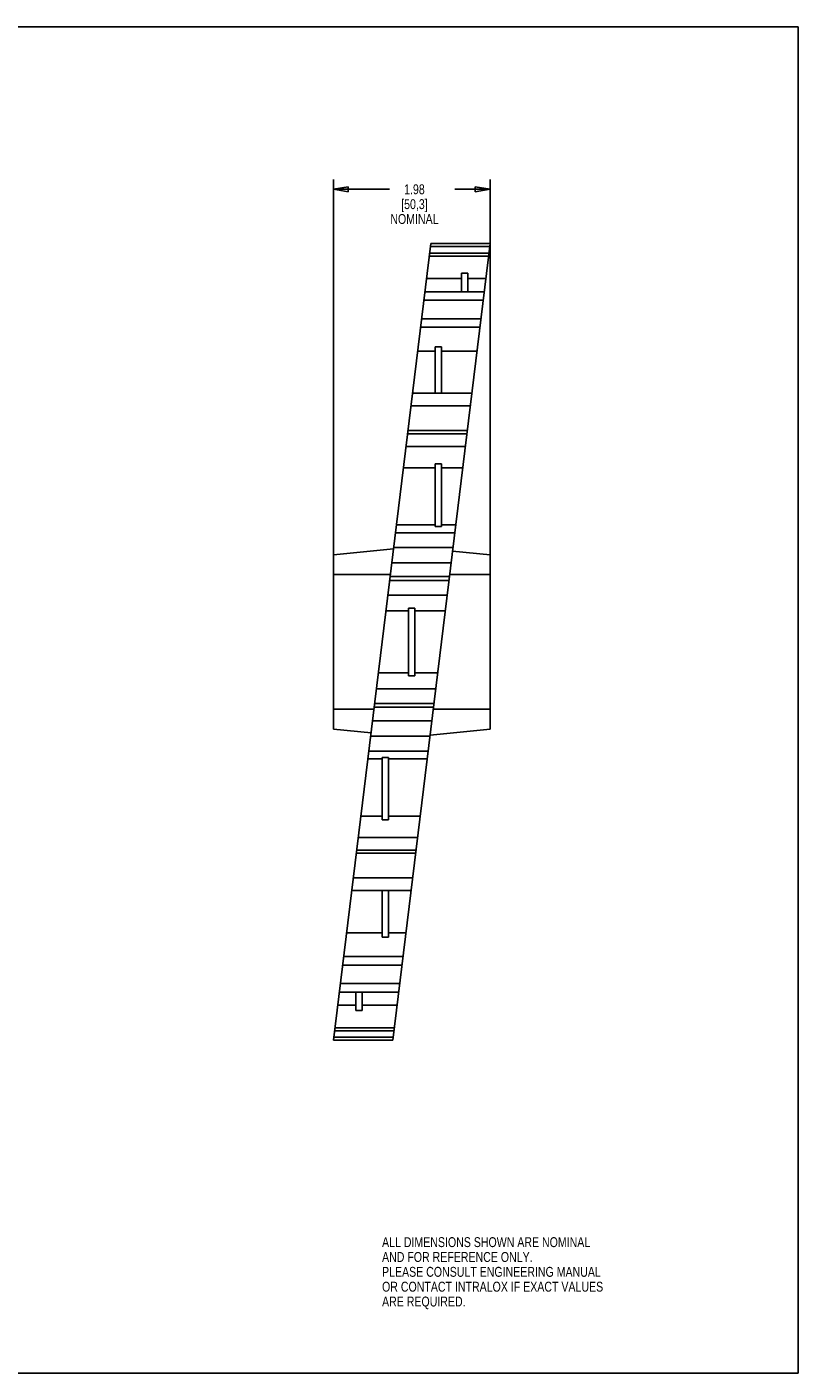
# Model space of a CAD drawing. Header units: inches. Extents: x 0 to 22, y 0 to 17.
# Tile 3 of 3: x 12.3 to 22, y 0 to 17. Entities that reach past the tile are written whole.
import ezdxf

# ---------------------------------------------------------------- set-up
doc = ezdxf.new("R2010")
doc.units = ezdxf.units.IN
doc.header["$LTSCALE"] = 1.21
doc.header["$MEASUREMENT"] = 0
doc.layers.get('0').update_dxf_attribs({"linetype": 'CONTINUOUS'})
doc.layers.add('ALL_FEATURES', color=7, linetype='CONTINUOUS')
doc.styles.get("Standard").update_dxf_attribs({"font": 'txt', "width": 0.8})
doc.dimstyles.new('DIMSTYLE_1', dxfattribs={"dimtxt": 0.125, "dimasz": 0.1875, "dimexe": 0.18, "dimexo": 0.0625, "dimgap": 0.09, "dimtad": 0, "dimtih": 1, "dimtoh": 1, "dimzin": 4, "dimdsep": 46, "dimtxsty": 'STANDARD', "dimblk": 'CLOSED', "dimblk1": 'CLOSED', "dimblk2": 'CLOSED', "dimcen": 0.09, "dimadec": 0, "dimazin": 0, "dimtp": 0.01, "dimtm": 0.01, "dimtfac": 1, "dimtofl": 0, "dimtmove": 0, "dimatfit": 3, "dimldrblk": 'CLOSED', "dimfxl": 1, "dimtolj": 1, "dimtzin": 4, "dimarcsym": 0})

# ---------------------------------------------------------------- blocks, each defined once
blk = doc.blocks.new('_CLOSED')
at = {"color": 0, "linetype": 'BYBLOCK'}
for p, q in [((0, 0), (-1, 0.167)), ((-1, 0.167), (-1, -0.167)), ((-1, -0.167), (0, 0)), ((-1, 0), (0, 0))]:
    blk.add_line(p, q, dxfattribs=at)
blk = doc.blocks.new('*D1')
at = {"color": 3, "linetype": 'CONTINUOUS'}
for p, q in [((16.129, 10.146), (16.129, 15.074)), ((18.109, 10.146), (18.109, 15.074)), ((16.129, 14.949), (16.839, 14.949)), ((18.109, 14.949), (17.664, 14.949))]:
    blk.add_line(p, q, dxfattribs=at)
at = {"color": 3, "linetype": 'CONTINUOUS', "xscale": 0.1875, "yscale": 0.1875, "zscale": 0.1875, "rotation": 180}
blk.add_blockref('_CLOSED', (16.129, 14.949), dxfattribs=at)
at = {"color": 3, "linetype": 'CONTINUOUS', "xscale": 0.1875, "yscale": 0.1875, "zscale": 0.1875}
blk.add_blockref('_CLOSED', (18.109, 14.949), dxfattribs=at)
at = {"color": 3, "linetype": 'CONTINUOUS', "insert": (17.152, 15.012), "char_height": 0.125, "width": 0.7, "attachment_point": 2, "line_spacing_factor": 0.9}
blk.add_mtext('1.98\\P[50,3]\\PNOMINAL', dxfattribs=at)

msp = doc.modelspace()

# ---------------------------------------------------------------- linework, layer by layer
at = {"color": 7, "linetype": 'CONTINUOUS'}
for p, q in [((0, 17), (22, 17)), ((22, 0), (22, 17)), ((17.746, 13.821), (17.305, 13.821)), ((17.746, 13.654), (17.746, 13.89)), ((17.826, 13.89), (17.746, 13.89)), ((17.826, 13.654), (17.826, 13.89)), ((18.055, 13.821), (17.826, 13.821)), ((16.129, 10.333), (16.888, 10.41)), ((17.634, 10.381), (18.109, 10.333)), ((16.129, 8.133), (16.129, 10.333)), ((18.109, 8.133), (18.109, 10.333)), ((16.129, 10.083), (16.848, 10.083)), ((17.598, 10.083), (18.109, 10.083)), ((16.129, 8.383), (16.64, 8.383)), ((17.39, 8.383), (18.109, 8.383)), ((16.129, 8.133), (16.604, 8.085)), ((17.35, 8.057), (18.109, 8.133)), ((0, 0), (22, 0))]:
    msp.add_line(p, q, dxfattribs=at)
at = {"layer": 'ALL_FEATURES', "color": 7, "linetype": 'CONTINUOUS'}
for p, q in [((17.359, 14.263), (16.129, 4.204)), ((18.109, 14.263), (16.879, 4.204)), ((18.094, 14.143), (17.344, 14.143)), ((18.105, 14.226), (17.355, 14.226)), ((18.109, 14.263), (17.359, 14.263)), ((18.09, 14.106), (17.34, 14.106)), ((18.035, 13.654), (17.285, 13.654)), ((18.022, 13.548), (17.272, 13.548)), ((17.993, 13.314), (17.243, 13.314)), ((17.98, 13.207), (17.23, 13.207)), ((17.412, 12.373), (17.412, 12.961)), ((17.492, 12.961), (17.412, 12.961)), ((17.492, 12.373), (17.492, 12.961)), ((17.412, 12.907), (17.193, 12.907)), ((17.943, 12.907), (17.492, 12.907)), ((17.878, 12.373), (17.128, 12.373)), ((17.859, 12.213), (17.109, 12.213)), ((17.82, 11.902), (17.07, 11.902)), ((17.816, 11.863), (17.066, 11.863)), ((17.796, 11.703), (17.046, 11.703)), ((17.412, 11.433), (17.013, 11.433)), ((17.412, 10.692), (17.412, 11.482)), ((17.492, 11.482), (17.412, 11.482)), ((17.492, 10.692), (17.492, 11.482)), ((17.763, 11.433), (17.492, 11.433)), ((17.663, 10.613), (16.913, 10.613)), ((17.412, 10.71), (16.925, 10.71)), ((17.492, 10.692), (17.412, 10.692)), ((17.675, 10.71), (17.492, 10.71)), ((17.64, 10.425), (16.89, 10.425)), ((17.616, 10.231), (16.866, 10.231)), ((17.595, 10.058), (16.845, 10.058)), ((17.589, 10.011), (16.839, 10.011)), ((17.566, 9.823), (16.816, 9.823)), ((17.079, 9.625), (16.792, 9.625)), ((17.079, 8.806), (17.079, 9.661)), ((17.159, 9.661), (17.079, 9.661)), ((17.159, 9.661), (17.159, 8.806)), ((17.542, 9.625), (17.159, 9.625)), ((17.079, 8.842), (16.696, 8.842)), ((17.446, 8.842), (17.159, 8.842)), ((17.159, 8.806), (17.079, 8.806)), ((17.422, 8.643), (16.672, 8.643)), ((17.393, 8.409), (16.643, 8.409)), ((17.399, 8.455), (16.649, 8.455)), ((17.372, 8.235), (16.622, 8.235)), ((17.348, 8.042), (16.598, 8.042)), ((17.325, 7.854), (16.575, 7.854)), ((16.746, 7.757), (16.564, 7.757)), ((16.826, 7.774), (16.746, 7.774)), ((16.746, 6.985), (16.746, 7.774)), ((16.826, 7.774), (16.826, 6.985)), ((17.314, 7.757), (16.826, 7.757)), ((16.746, 7.033), (16.475, 7.033)), ((16.826, 6.985), (16.746, 6.985)), ((17.225, 7.033), (16.826, 7.033)), ((17.192, 6.763), (16.442, 6.763)), ((17.168, 6.565), (16.418, 6.565)), ((17.173, 6.604), (16.423, 6.604)), ((17.13, 6.253), (16.38, 6.253)), ((17.11, 6.094), (16.36, 6.094)), ((16.746, 5.506), (16.746, 6.094)), ((16.826, 6.094), (16.826, 5.506)), ((16.746, 5.56), (16.295, 5.56)), ((16.826, 5.506), (16.746, 5.506)), ((17.045, 5.56), (16.826, 5.56)), ((16.995, 5.153), (16.245, 5.153)), ((17.008, 5.26), (16.258, 5.26)), ((16.954, 4.812), (16.204, 4.812)), ((16.967, 4.919), (16.217, 4.919)), ((16.412, 4.577), (16.412, 4.812)), ((16.492, 4.577), (16.492, 4.812)), ((16.412, 4.646), (16.183, 4.646)), ((16.933, 4.646), (16.492, 4.646)), ((16.492, 4.577), (16.412, 4.577)), ((16.894, 4.323), (16.144, 4.323)), ((16.898, 4.361), (16.148, 4.361)), ((16.879, 4.204), (16.129, 4.204)), ((16.884, 4.241), (16.134, 4.241))]:
    msp.add_line(p, q, dxfattribs=at)

# ---------------------------------------------------------------- texts
at = {"color": 3, "linetype": 'CONTINUOUS', "insert": (16.743, 1.716), "char_height": 0.125, "width": 3.5, "attachment_point": 1, "line_spacing_factor": 0.9}
msp.add_mtext('ALL DIMENSIONS SHOWN ARE NOMINAL\\PAND FOR REFERENCE ONLY.\\PPLEASE CONSULT ENGINEERING MANUAL\\POR CONTACT INTRALOX IF EXACT VALUES\\PARE REQUIRED.\\P ', dxfattribs=at)

# ---------------------------------------------------------------- dimensions: what is measured, and where the dimension line sits
at = {"color": 3, "linetype": 'CONTINUOUS'}
dim = msp.add_linear_dim(base=(18.109, 14.949), p1=(16.129, 10.146), p2=(18.109, 10.146), text='<>\\PNOMINAL', dimstyle='DIMSTYLE_1', dxfattribs=at)
dim.commit()
dim.dimension.update_dxf_attribs({"geometry": '*D1', "text_midpoint": (17.027, 14.762), "dimtype": 160})

doc.saveas('drawing.dxf')
